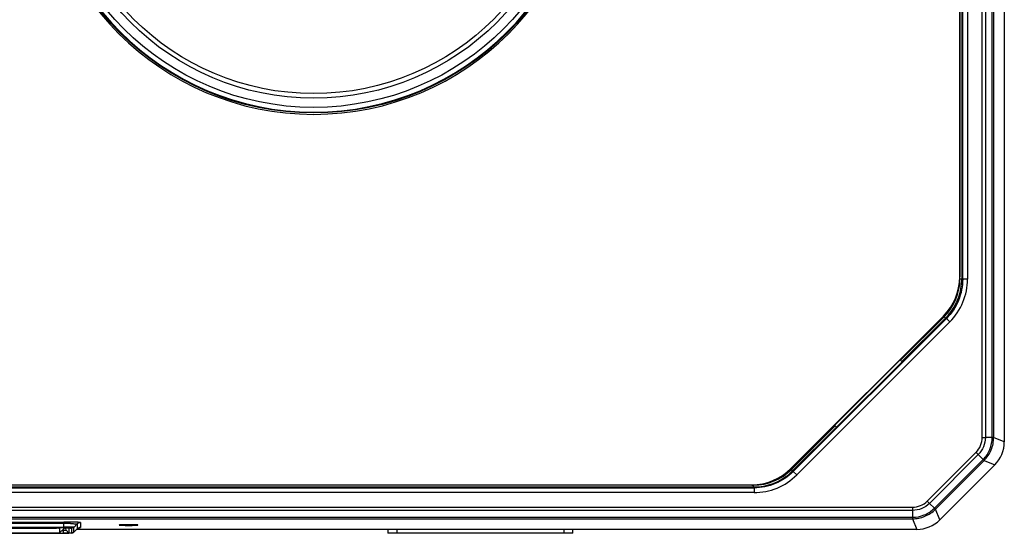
# Model space of a CAD drawing. Header units: millimetres. Extents: x 283 to 848, y 45 to 430.
# Tile 2 of 7: x 365 to 471, y 180 to 235. Entities that reach past the tile are written whole.
import ezdxf

# ---------------------------------------------------------------- set-up
doc = ezdxf.new("R2010")
doc.units = ezdxf.units.MM
doc.header["$LTSCALE"] = 32.67
doc.layers.add('20_ALL_FEATURES', color=7, linetype='CONTINUOUS')

msp = doc.modelspace()

# ---------------------------------------------------------------- linework, layer by layer
at = {"layer": '20_ALL_FEATURES'}
for p, q in [((468.627, 190.085), (468.627, 319.419)), ((468.974, 319.419), (468.974, 190.085)), ((469.718, 190.085), (469.718, 319.419)), ((469.871, 319.422), (469.871, 190.082)), ((466.206, 207.437), (466.206, 302.067)), ((466.232, 302.067), (466.232, 207.437)), ((466.432, 302.268), (466.432, 207.236)), ((466.53, 207.195), (466.53, 302.309)), ((467.047, 302.309), (467.047, 207.195)), ((471.022, 251.002), (471.022, 189.605)), ((466.232, 207.236), (466.232, 207.437)), ((466.232, 207.236), (466.432, 207.236)), ((466.53, 207.195), (466.432, 207.236)), ((467.047, 207.195), (466.53, 207.195)), ((464.456, 203.213), (447.971, 186.728)), ((447.989, 186.709), (464.475, 203.194)), ((464.534, 203.137), (459.826, 198.429)), ((464.676, 202.996), (464.534, 203.137)), ((448.229, 186.41), (464.774, 202.955)), ((465.139, 202.589), (448.595, 186.044)), ((459.967, 198.288), (464.676, 202.996)), ((464.676, 202.996), (464.774, 202.955)), ((464.774, 202.955), (465.139, 202.589)), ((452.908, 191.204), (459.979, 198.276)), ((459.979, 198.276), (459.768, 198.487)), ((452.755, 191.358), (448.047, 186.65)), ((448.188, 186.508), (452.896, 191.216)), ((452.697, 191.416), (452.908, 191.204)), ((468.627, 190.085), (468.974, 190.085)), ((469.718, 190.085), (468.974, 190.085)), ((471.022, 189.605), (469.871, 190.082)), ((467.964, 188.486), (462.698, 183.219)), ((462.944, 182.974), (468.21, 188.24)), ((467.965, 188.486), (468.21, 188.24)), ((468.21, 188.24), (468.736, 187.714)), ((468.736, 187.714), (463.47, 182.448)), ((463.575, 182.338), (468.846, 187.608)), ((468.846, 187.608), (469.997, 187.132)), ((447.971, 186.728), (447.989, 186.709)), ((448.047, 186.65), (448.188, 186.508)), ((448.229, 186.41), (448.188, 186.508)), ((448.595, 186.044), (448.229, 186.41)), ((464.052, 181.187), (469.997, 187.132)), ((348.875, 184.654), (443.989, 184.654)), ((443.989, 184.137), (348.875, 184.137)), ((348.916, 184.752), (443.948, 184.752)), ((349.117, 184.978), (443.747, 184.978)), ((443.747, 184.952), (349.117, 184.952)), ((443.747, 184.952), (443.948, 184.952)), ((443.948, 184.752), (443.948, 184.952)), ((443.989, 184.654), (443.948, 184.752)), ((443.989, 184.654), (443.989, 184.137)), ((462.698, 183.219), (462.944, 182.974)), ((463.47, 182.448), (462.944, 182.974)), ((331.765, 182.557), (461.099, 182.557)), ((461.099, 182.21), (331.765, 182.21)), ((461.099, 182.557), (461.099, 182.21)), ((461.099, 182.21), (461.099, 181.466)), ((464.052, 181.187), (463.575, 182.338)), ((331.762, 181.313), (461.102, 181.313)), ((331.765, 181.466), (461.099, 181.466)), ((348.432, 180.955), (369.432, 180.955)), ((369.432, 180.796), (348.432, 180.796)), ((369.432, 180.323), (369.432, 180.955)), ((371.239, 180.892), (371.239, 180.368)), ((461.102, 181.313), (461.579, 180.162)), ((348.432, 180.418), (369.432, 180.418)), ((369.432, 180.323), (348.432, 180.323)), ((348.483, 179.747), (369.381, 179.747)), ((349.236, 180.278), (368.629, 180.278)), ((349.236, 179.786), (368.629, 179.786)), ((368.629, 180.278), (368.659, 180.31)), ((369.025, 180.31), (368.982, 180.265)), ((368.982, 180.265), (368.982, 179.798)), ((368.982, 179.798), (369.465, 180.264)), ((369.461, 180.259), (368.982, 179.797)), ((368.982, 179.798), (368.982, 179.797)), ((368.982, 179.798), (368.982, 179.797)), ((369.241, 180.047), (369.381, 180.047)), ((369.377, 180.178), (369.381, 180.047)), ((369.381, 180.047), (369.381, 179.747)), ((369.461, 180.259), (369.465, 180.264)), ((369.482, 180.285), (369.482, 180.309)), ((369.68, 180.068), (369.672, 180.307)), ((369.991, 179.769), (369.68, 180.068)), ((369.973, 180.288), (369.991, 179.769)), ((370.308, 179.768), (370.308, 180.292)), ((370.519, 179.855), (370.885, 180.22)), ((370.519, 179.855), (370.52, 179.856)), ((370.52, 180.38), (370.886, 180.745)), ((370.52, 179.856), (370.52, 180.38)), ((370.886, 180.222), (370.52, 179.856)), ((461.579, 180.162), (370.827, 180.162)), ((370.886, 180.222), (370.885, 180.22)), ((370.886, 180.745), (370.886, 180.222)), ((404.432, 180.162), (404.432, 179.738)), ((424.432, 179.738), (404.432, 179.738)), ((405.432, 179.738), (405.432, 180.162)), ((423.432, 180.162), (423.432, 179.738)), ((424.432, 179.738), (424.432, 180.162))]:
    msp.add_line(p, q, dxfattribs=at)
for radius in [29.602, 29, 28, 27.509]:
    msp.add_circle((396.432, 254.752), radius, dxfattribs=at)
for centre, radius, start, end in [((396.432, 254.752), 29.75, 90.00002, 269.99998), ((396.432, 254.752), 29.75, 270.00002, 89.99998), ((396.432, 254.752), 29.517, 180, 0), ((460.232, 207.437), 5.974, 315, 0), ((460.232, 207.437), 6, 315, 0), ((460.436, 207.236), 5.796, 314.99896, 0.00102), ((460.44, 207.23), 5.989, 315.00375, 318.75818), ((466.371, 190.083), 2.256, 314.94008, 0.05704), ((443.747, 190.952), 5.974, 270, 315), ((443.747, 190.952), 6, 270, 315), ((443.948, 190.748), 5.796, 269.9987, 315.00129), ((443.953, 190.744), 5.989, 311.24182, 314.99625), ((461.101, 184.813), 2.256, 269.94038, 315.05675), ((369.433, 139.975), 40.821, 89.57657, 90.00158), ((369.458, 143.33), 37.466, 89.35517, 89.57685), ((369.516, 148.362), 32.434, 88.88376, 89.3577), ((369.497, 183.398), 3.353, 268.02877, 268.47612), ((369.387, 195.76), 16.013, 269.98123, 270.8171), ((369.486, 183.011), 2.965, 268.47458, 268.97625), ((369.432, 149.805), 30.613, 89.72433, 89.9998), ((369.432, 155.624), 24.698, 89.72392, 89.99986), ((369.479, 182.603), 2.558, 268.97424, 269.54687), ((369.455, 153.006), 27.412, 89.1533, 89.74045), ((370.308, 180.068), 0.299, 309.70315, 314.97389), ((371.24, 179.865), 0.503, 95.01742, 107.06424), ((371.239, 179.869), 0.499, 90.00783, 95.01934)]:
    msp.add_arc(centre, radius, start, end, dxfattribs=at)
for centre, major_axis, ratio, start_param, end_param in [((467.519, 189.607), (3.236, -1.34), 0.9992864, 5.8907385, 6.6756321), ((461.577, 183.664), (-1.34, 3.236), 0.9992864, 9.0323312, 9.8172247), ((368.275, 180.253), (0.707, 0.012), 0.0302146, -0.0005277, 1.0466698), ((368.275, 179.81), (0.707, -0.012), 0.0302146, -1.0466698, -0.030242), ((368.982, 179.786), (0.5, 0.5), 0.0174551, 6.0039326, 6.265732)]:
    msp.add_ellipse(centre, major_axis=major_axis, ratio=ratio, start_param=start_param, end_param=end_param, dxfattribs=at)
for points in [[(466.53, 207.195), (466.53, 206.415), (466.219, 204.84), (465.325, 203.506), (464.774, 202.955)], [(465.139, 202.589), (465.739, 203.188), (466.71, 204.637), (467.047, 206.348), (467.047, 207.195)], [(448.229, 186.41), (447.677, 185.859), (446.344, 184.964), (444.769, 184.654), (443.989, 184.654)], [(443.989, 184.137), (444.836, 184.137), (446.547, 184.474), (447.996, 185.445), (448.595, 186.044)], [(370.52, 180.38), (370.466, 180.326), (370.384, 180.292), (370.308, 180.292)], [(370.308, 179.768), (370.376, 179.768), (370.447, 179.794), (370.5, 179.838)], [(370.886, 180.222), (370.942, 180.278), (371.015, 180.322), (371.092, 180.346)]]:
    msp.add_open_spline(points, degree=3, dxfattribs=at)
for points, knots in [([(464.944, 203.282), (465.416, 203.82), (466.171, 205.077), (466.432, 206.52), (466.432, 207.236)], [0, 0, 0, 0, 0.5000261, 1, 1, 1, 1]), ([(468.974, 190.085), (468.974, 189.745), (468.839, 189.06), (468.45, 188.48), (468.21, 188.24)], [0, 0, 0, 0, 0.4999994, 1, 1, 1, 1]), ([(468.736, 187.714), (469.045, 188.022), (469.545, 188.768), (469.718, 189.649), (469.718, 190.085)], [0, 0, 0, 0, 0.5000191, 1, 1, 1, 1]), ([(468.846, 187.608), (469.168, 187.93), (469.689, 188.708), (469.871, 189.627), (469.871, 190.082)], [0, 0, 0, 0, 0.5, 1, 1, 1, 1]), ([(469.871, 190.082), (469.857, 190.085), (469.805, 190.081), (469.755, 190.084), (469.718, 190.085)], [0, 0, 0, 0, 0.2817932, 1, 1, 1, 1]), ([(468.736, 187.714), (468.762, 187.689), (468.8, 187.655), (468.834, 187.616), (468.846, 187.608)], [0, 0, 0, 0, 0.718219, 1, 1, 1, 1]), ([(443.948, 184.752), (444.664, 184.752), (446.107, 185.013), (447.364, 185.768), (447.902, 186.24)], [0, 0, 0, 0, 0.4999739, 1, 1, 1, 1]), ([(462.944, 182.974), (462.704, 182.734), (462.124, 182.345), (461.438, 182.21), (461.099, 182.21)], [0, 0, 0, 0, 0.4999994, 1, 1, 1, 1]), ([(461.099, 181.466), (461.535, 181.466), (462.416, 181.639), (463.162, 182.139), (463.47, 182.448)], [0, 0, 0, 0, 0.5000284, 1, 1, 1, 1]), ([(461.102, 181.313), (461.557, 181.313), (462.476, 181.494), (463.254, 182.016), (463.575, 182.338)], [0, 0, 0, 0, 0.5, 1, 1, 1, 1]), ([(463.47, 182.448), (463.495, 182.422), (463.529, 182.383), (463.568, 182.35), (463.575, 182.338)], [0, 0, 0, 0, 0.7182068, 1, 1, 1, 1]), ([(371.239, 180.892), (371.239, 180.895), (371.223, 180.9), (371.2, 180.905), (371.155, 180.911), (371.097, 180.916), (371.021, 180.922), (370.89, 180.929), (370.694, 180.937), (370.423, 180.945), (370.115, 180.951), (369.78, 180.954), (369.549, 180.955), (369.432, 180.955)], [0, 0, 0, 0, 0.0059055, 0.0206716, 0.0446737, 0.077826, 0.1198122, 0.170219, 0.2944381, 0.4456412, 0.6181268, 0.8055145, 1, 1, 1, 1]), ([(370.148, 180.789), (370.25, 180.787), (370.394, 180.784), (370.574, 180.777), (370.681, 180.772), (370.764, 180.766), (370.83, 180.76), (370.861, 180.754), (370.886, 180.75), (370.886, 180.745)], [0, 0, 0, 0, 0.4120236, 0.5840028, 0.729011, 0.8446832, 0.9289914, 0.9806502, 1, 1, 1, 1]), ([(371.239, 180.892), (371.174, 180.892), (371.043, 180.866), (370.932, 180.791), (370.886, 180.745)], [0, 0, 0, 0, 0.5000412, 1, 1, 1, 1]), ([(461.099, 181.466), (461.1, 181.429), (461.103, 181.379), (461.099, 181.327), (461.102, 181.313)], [0, 0, 0, 0, 0.718219, 1, 1, 1, 1]), ([(369.973, 180.288), (369.973, 180.293), (369.949, 180.292), (369.922, 180.299), (369.862, 180.3), (369.788, 180.304), (369.696, 180.306), (369.553, 180.309), (369.439, 180.31), (369.362, 180.31)], [0, 0, 0, 0, 0.0206485, 0.0779778, 0.1705973, 0.294761, 0.4459112, 0.6184242, 1, 1, 1, 1]), ([(370.519, 179.855), (370.481, 179.817), (370.405, 179.774), (370.294, 179.759), (370.198, 179.752), (370.031, 179.745), (369.773, 179.739), (369.552, 179.738), (369.432, 179.738)], [0, 0, 0, 0, 0.1447874, 0.2230714, 0.3019222, 0.4039613, 0.6748531, 1, 1, 1, 1]), ([(369.593, 180.049), (369.583, 180.048), (369.539, 180.046), (369.494, 180.045), (369.459, 180.045)], [0, 0, 0, 0, 0.2190948, 1, 1, 1, 1]), ([(369.551, 180.322), (369.586, 180.322), (369.717, 180.321), (369.848, 180.319), (369.944, 180.317)], [0, 0, 0, 0, 0.2665023, 1, 1, 1, 1]), ([(369.68, 180.068), (369.68, 180.066), (369.671, 180.06), (369.644, 180.053), (369.615, 180.05), (369.593, 180.049)], [0, 0, 0, 0, 0.0888168, 0.2831347, 1, 1, 1, 1]), ([(369.615, 179.749), (369.651, 179.75), (369.762, 179.752), (369.873, 179.754), (369.948, 179.761)], [0, 0, 0, 0, 0.3217288, 1, 1, 1, 1]), ([(370.107, 180.41), (370.088, 180.41), (370.006, 180.412), (369.923, 180.414), (369.86, 180.415)], [0, 0, 0, 0, 0.2344779, 1, 1, 1, 1]), ([(369.944, 180.317), (369.995, 180.316), (370.084, 180.313), (370.188, 180.308), (370.249, 180.303), (370.281, 180.3), (370.296, 180.297), (370.308, 180.294), (370.308, 180.292)], [0, 0, 0, 0, 0.4164073, 0.7321407, 0.8465074, 0.9295027, 0.9804863, 1, 1, 1, 1]), ([(369.948, 179.761), (369.959, 179.762), (369.968, 179.765), (369.991, 179.765), (369.991, 179.769)], [0, 0, 0, 0, 0.7391905, 1, 1, 1, 1]), ([(370.308, 179.768), (370.308, 179.767), (370.3, 179.764), (370.289, 179.762), (370.267, 179.759), (370.224, 179.755), (370.151, 179.751), (370.088, 179.748), (370.051, 179.747)], [0, 0, 0, 0, 0.0200943, 0.0703373, 0.1518714, 0.2643588, 0.5784728, 1, 1, 1, 1]), ([(370.52, 180.38), (370.52, 180.383), (370.507, 180.386), (370.489, 180.389), (370.454, 180.393), (370.407, 180.397), (370.348, 180.4), (370.247, 180.405), (370.165, 180.408), (370.107, 180.41)], [0, 0, 0, 0, 0.0196149, 0.0703299, 0.1528536, 0.2666528, 0.4103396, 0.5818792, 1, 1, 1, 1]), ([(370.885, 180.22), (370.929, 180.264), (371.006, 180.312), (371.09, 180.346), (371.117, 180.348)], [0, 0, 0, 0, 0.6937868, 1, 1, 1, 1]), ([(371.099, 180.344), (371.127, 180.346), (371.17, 180.35), (371.214, 180.356), (371.229, 180.361)], [0, 0, 0, 0, 0.637878, 1, 1, 1, 1]), ([(371.229, 180.361), (371.231, 180.362), (371.235, 180.363), (371.239, 180.366), (371.239, 180.368)], [0, 0, 0, 0, 0.6660938, 1, 1, 1, 1]), ([(376.432, 180.666), (376.304, 180.666), (376.119, 180.665), (375.884, 180.661), (375.734, 180.657), (375.611, 180.652), (375.528, 180.647), (375.479, 180.642), (375.454, 180.639), (375.441, 180.636), (375.432, 180.633), (375.432, 180.631)], [0, 0, 0, 0, 0.3818523, 0.5544348, 0.7055921, 0.8296931, 0.9221707, 0.9552879, 0.9792921, 0.9940841, 1, 1, 1, 1]), ([(375.432, 180.631), (375.432, 180.629), (375.441, 180.627), (375.454, 180.624), (375.479, 180.621), (375.528, 180.616), (375.611, 180.611), (375.734, 180.606), (375.884, 180.602), (376.119, 180.598), (376.304, 180.596), (376.432, 180.596)], [0, 0, 0, 0, 0.0059159, 0.0207079, 0.0447121, 0.0778293, 0.1703069, 0.2944079, 0.4455652, 0.6181477, 1, 1, 1, 1]), ([(377.432, 180.631), (377.432, 180.633), (377.423, 180.636), (377.411, 180.639), (377.386, 180.642), (377.336, 180.647), (377.253, 180.652), (377.13, 180.657), (376.981, 180.661), (376.745, 180.665), (376.56, 180.666), (376.432, 180.666)], [0, 0, 0, 0, 0.0059159, 0.0207079, 0.0447121, 0.0778293, 0.1703069, 0.2944079, 0.4455652, 0.6181477, 1, 1, 1, 1]), ([(376.432, 180.596), (376.56, 180.596), (376.745, 180.598), (376.981, 180.602), (377.13, 180.606), (377.253, 180.611), (377.336, 180.616), (377.386, 180.621), (377.411, 180.624), (377.423, 180.627), (377.432, 180.629), (377.432, 180.631)], [0, 0, 0, 0, 0.3818523, 0.5544348, 0.7055921, 0.8296931, 0.9221707, 0.9552879, 0.9792921, 0.9940841, 1, 1, 1, 1])]:
    msp.add_open_spline(points, degree=3, knots=knots, dxfattribs=at)

doc.saveas('drawing.dxf')
